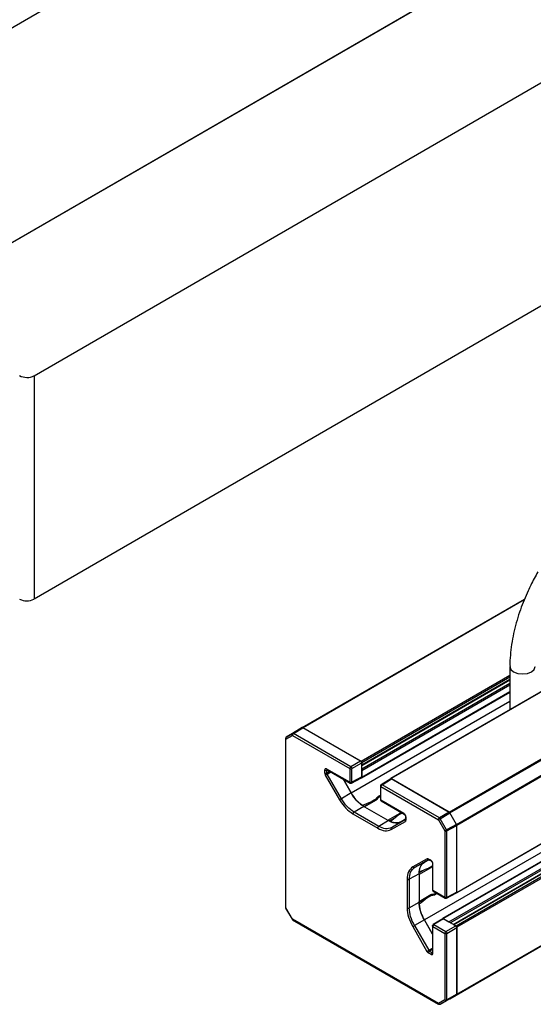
# Model space of a CAD drawing. Header units: millimetres. Extents: x 25 to 1093, y 25 to 838.
# Tile 8 of 16: x 160 to 262, y 270 to 464. Entities that reach past the tile are written whole.
import ezdxf

# ---------------------------------------------------------------- set-up
doc = ezdxf.new("R2010")
doc.units = ezdxf.units.MM

msp = doc.modelspace()

# ---------------------------------------------------------------- linework, layer by layer
at = {"ltscale": 4}
for p, q in [((679.56, 572.03), (233.37, 314.45)), ((679.66, 572.02), (233.47, 314.44)), ((244.91, 307.84), (691.1, 565.41)), ((245.06, 307.68), (691.25, 565.26)), ((246.35, 305.44), (692.54, 563.02)), ((692.6, 562.81), (246.41, 305.24)), ((246.37, 291.94), (692.56, 549.51)), ((246.41, 292.03), (692.6, 549.6)), ((686.21, 544.18), (240.02, 286.6)), ((689.81, 544.47), (243.63, 286.89)), ((243.73, 286.88), (689.91, 544.46)), ((244.86, 286.23), (691.04, 543.81)), ((245.14, 286.07), (691.18, 543.56)), ((691.93, 543.25), (245.79, 285.69)), ((692.03, 543.24), (245.85, 285.66)), ((100.89, 429), (298.24, 542.93)), ((245.7, 285.74), (691.18, 542.91)), ((692.46, 542.99), (246.27, 285.41)), ((692.6, 542.75), (246.41, 285.17)), ((246.41, 271.96), (692.6, 529.54)), ((245.06, 271.08), (691.25, 528.65)), ((692.54, 529.4), (246.35, 271.82)), ((137.53, 407.84), (334.88, 521.78)), ((137.53, 407.81), (334.88, 521.74)), ((163.05, 393.78), (357.57, 506.08)), ((357.57, 462.09), (163.05, 349.79)), ((163.05, 393.78), (163.05, 349.79)), ((215.95, 324.49), (259.75, 349.77)), ((259.69, 349.64), (216.1, 324.47)), ((256.89, 336.5), (256.89, 328.03)), ((227.53, 317.87), (256.89, 334.82)), ((227.67, 317.07), (256.89, 333.93)), ((256.89, 333.84), (227.67, 316.97)), ((227.68, 317.62), (256.89, 334.49)), ((227.68, 317.13), (256.89, 334)), ((256.89, 333.18), (227.67, 316.32)), ((256.89, 332.86), (227.68, 315.99)), ((225.58, 311.62), (256.89, 329.69)), ((227.63, 314.59), (256.89, 331.48)), ((256.89, 331.55), (227.68, 314.68)), ((215.94, 324.49), (214.05, 323.34)), ((214.2, 323.32), (216.09, 324.47)), ((215.94, 324.49), (214.65, 323.74)), ((215.94, 324.49), (215.95, 324.49)), ((227.46, 317.91), (216.09, 324.47)), ((216.1, 324.47), (227.53, 317.87)), ((212.63, 322.34), (212.63, 289.1)), ((212.72, 322.22), (213.99, 322.96)), ((212.72, 288.98), (212.72, 322.22)), ((212.78, 322.6), (214.65, 323.74)), ((214.05, 323.34), (212.78, 322.6)), ((213.99, 322.96), (225.31, 316.42)), ((225.52, 316.79), (214.2, 323.32)), ((214.65, 323.74), (214.66, 323.74)), ((225.31, 313.72), (220.78, 316.33)), ((220.91, 316.16), (220.78, 316.09)), ((220.85, 316.2), (225.37, 313.58)), ((225.31, 316.42), (225.31, 313.72)), ((227.46, 317.91), (225.52, 316.79)), ((225.73, 316.42), (227.67, 317.54)), ((225.73, 313.72), (225.73, 316.42)), ((227.67, 314.77), (227.67, 317.54)), ((227.68, 317.13), (227.67, 317.11)), ((227.68, 317.62), (227.68, 317.13)), ((220.36, 316.09), (220.36, 315.56)), ((220.48, 315.14), (223.29, 310.28)), ((220.78, 315.56), (220.78, 316.09)), ((220.78, 315.56), (221.37, 315.89)), ((220.84, 315.35), (221.58, 315.77)), ((223.65, 310.48), (220.84, 315.35)), ((225.58, 311.62), (223.98, 314.39)), ((223.98, 314.39), (225.58, 311.62)), ((225.66, 313.58), (227.61, 314.63)), ((227.67, 314.77), (225.73, 313.72)), ((227.67, 316.02), (227.68, 315.99)), ((227.68, 315.99), (227.68, 314.68)), ((233.39, 314.41), (231.51, 313.25)), ((231.67, 313.24), (233.54, 314.4)), ((233.47, 314.44), (244.91, 307.84)), ((244.91, 307.84), (233.54, 314.4)), ((231.37, 312.99), (231.37, 310.3)), ((231.46, 310.17), (231.46, 312.87)), ((231.46, 312.87), (242.78, 306.34)), ((242.99, 306.7), (231.67, 313.24)), ((225.58, 311.62), (223.65, 310.48)), ((230.53, 310.45), (229.63, 309.94)), ((230.53, 310.45), (230.53, 310.3)), ((228.08, 308.98), (226.15, 307.85)), ((227.75, 309.19), (227.75, 309.19)), ((228.08, 308.98), (228.2, 308.91)), ((230.44, 310.23), (228.09, 308.91)), ((230.54, 310.22), (228.21, 308.91)), ((228.21, 308.91), (232.8, 306.25)), ((229.63, 309.78), (229.63, 309.94)), ((235.98, 307.56), (231.46, 310.17)), ((231.52, 310.04), (236.04, 307.42)), ((225.94, 307.48), (230.82, 304.67)), ((231.03, 305.03), (226.15, 307.85)), ((232.8, 306.25), (235.12, 307.58)), ((233.12, 306.11), (234.04, 306.64)), ((235.48, 307.59), (234.58, 307.08)), ((236.32, 306.45), (235.43, 305.93)), ((235.48, 307.59), (235.66, 307.65)), ((236.32, 306.95), (236.32, 306.42)), ((236.41, 306.3), (236.41, 306.83)), ((244.91, 307.84), (242.99, 306.7)), ((243.14, 306.54), (245.06, 307.68)), ((244.41, 304.34), (243.14, 306.54)), ((246.35, 305.44), (245.06, 307.68)), ((246.35, 305.44), (245.06, 307.68)), ((232.93, 306.18), (231.03, 305.03)), ((232.8, 306.25), (232.93, 306.18)), ((233.26, 306.01), (233.26, 306.01)), ((233.47, 304.4), (236.28, 306.03)), ((236.32, 306.4), (233.53, 304.78)), ((235.43, 305.93), (233.53, 304.78)), ((242.78, 306.34), (244.05, 304.14)), ((246.35, 305.44), (244.41, 304.34)), ((244.47, 304.13), (246.41, 305.23)), ((246.41, 292.03), (246.41, 305.24)), ((246.41, 292.11), (246.41, 305.23)), ((244.05, 304.14), (244.05, 291.06)), ((244.47, 291.06), (244.47, 304.13)), ((240.57, 298.65), (237.74, 297.05)), ((240.91, 298.49), (238.09, 296.91)), ((238.09, 296.91), (240.04, 297.97)), ((241.3, 296.88), (238.99, 295.54)), ((240.04, 297.97), (240.93, 298.48)), ((240.59, 296.67), (241.49, 297.18)), ((241.29, 298.37), (240.87, 298.61)), ((240.93, 298.48), (241.35, 298.24)), ((241.62, 297.31), (241.49, 297.18)), ((241.62, 297.76), (241.62, 292.54)), ((241.71, 292.41), (241.71, 297.64)), ((238.99, 295.68), (237.04, 294.61)), ((238.99, 295.54), (238.99, 295.68)), ((238.99, 295.54), (238.99, 290.23)), ((239.94, 296.42), (239.03, 295.89)), ((236.62, 294.61), (236.62, 288.99)), ((237.04, 294.61), (237.04, 288.99)), ((238.94, 290.13), (241.26, 291.5)), ((238.99, 290.23), (241.3, 291.59)), ((240.59, 290.95), (240.46, 291.03)), ((240.59, 290.95), (241.49, 291.47)), ((241.36, 291.54), (241.49, 291.47)), ((244.05, 291.06), (241.71, 292.41)), ((241.77, 292.28), (244.11, 290.93)), ((244.4, 290.92), (246.35, 291.97)), ((246.41, 292.11), (244.47, 291.06)), ((213.99, 286.78), (212.72, 288.98)), ((237.04, 288.99), (238.99, 290.09)), ((238.99, 290.09), (238.99, 290.23)), ((212.67, 288.95), (213.94, 286.75)), ((242.78, 270.16), (213.99, 286.78)), ((214.05, 286.64), (242.84, 270.02)), ((237.72, 285.3), (240.53, 280.42)), ((240.02, 286.61), (238.08, 285.51)), ((238.08, 285.51), (240.89, 280.63)), ((241.62, 283.83), (240.02, 286.61)), ((240.04, 286.57), (241.62, 283.83)), ((241.62, 285.44), (241.62, 280.21)), ((241.71, 280.09), (241.71, 285.31)), ((241.71, 285.31), (244.05, 283.97)), ((243.65, 286.86), (241.76, 285.69)), ((243.8, 286.84), (241.92, 285.68)), ((241.92, 285.68), (244.26, 284.33)), ((243.73, 286.88), (244.86, 286.23)), ((246.2, 285.45), (243.8, 286.84)), ((244.26, 284.33), (246.2, 285.45)), ((244.47, 283.96), (246.41, 285.09)), ((244.86, 286.23), (244.88, 286.21)), ((245.82, 285.67), (245.85, 285.66)), ((245.85, 285.66), (246.27, 285.41)), ((246.41, 285.17), (246.41, 271.96)), ((246.41, 271.96), (246.41, 285.09)), ((244.05, 283.97), (244.05, 270.89)), ((244.47, 270.89), (244.47, 283.96)), ((240.83, 280.11), (241.29, 279.84)), ((240.89, 280.63), (241.62, 281.06)), ((241.62, 280.81), (241.04, 280.47)), ((241.04, 280.47), (241.49, 280.21)), ((241.49, 280.21), (241.62, 280.29)), ((244.41, 270.75), (246.35, 271.82)), ((246.41, 271.96), (244.47, 270.89)), ((245.06, 271.08), (246.35, 271.82)), ((246.35, 271.82), (246.35, 271.82)), ((244.05, 270.89), (242.78, 270.16)), ((245.06, 271.08), (243.14, 270.02)), ((243.14, 270.02), (244.41, 270.75)), ((245.06, 271.08), (245.06, 271.08))]:
    msp.add_line(p, q, dxfattribs=at)
at = {"ltscale": 4, "flags": 128}
for points in [[(256.89, 336.51), (256.89, 336.5), (257.08, 335.95), (257.62, 335.48), (258.43, 335.17), (259.39, 335.06), (260.35, 335.17), (261.16, 335.48)], [(261.16, 335.48), (261.7, 335.95), (261.89, 336.5), (261.89, 336.51)], [(220.84, 315.35), (220.8, 315.33), (220.75, 315.3), (220.7, 315.27), (220.65, 315.24), (220.6, 315.21), (220.56, 315.19), (220.52, 315.16), (220.48, 315.14)], [(227.55, 314.59), (227.56, 314.59), (227.59, 314.58), (227.61, 314.59), (227.63, 314.59), (227.65, 314.61), (227.66, 314.63), (227.67, 314.65), (227.68, 314.68)], [(233.33, 314.38), (233.34, 314.39), (233.34, 314.41), (233.36, 314.44), (233.37, 314.45), (233.4, 314.46), (233.42, 314.46), (233.45, 314.45), (233.47, 314.44)], [(223.29, 310.28), (223.33, 310.3), (223.37, 310.32), (223.41, 310.35), (223.46, 310.37), (223.51, 310.4), (223.56, 310.43), (223.61, 310.46), (223.65, 310.48)], [(246.41, 292.03), (246.41, 292), (246.4, 291.97), (246.39, 291.95), (246.37, 291.94), (246.35, 291.93), (246.33, 291.93), (246.3, 291.93), (246.29, 291.94)], [(243.73, 286.88), (243.7, 286.9), (243.67, 286.9), (243.65, 286.9), (243.63, 286.89), (243.61, 286.88), (243.6, 286.86), (243.59, 286.83), (243.59, 286.82)]]:
    msp.add_lwpolyline(points, dxfattribs=at)
at = {"ltscale": 16}
for centre, radius, start, end in [((161.63, 352.52), 3.07, 242.6097, 297.3903), ((216.01, 324.35), 0.151, 54.3818, 114.314), ((212.77, 322.36), 0.144, 184.1647, 247.1873), ((214.45, 322.93), 0.462, 123.2297, 177.3477), ((220.93, 316.32), 0.144, 172.814, 235.8738), ((225.77, 316.4), 0.462, 123.2297, 177.3477), ((225.52, 316.83), 0.462, 242.6565, 296.7662), ((227.37, 317.61), 0.307, 2.6055, 57.3945), ((220.57, 316.5), 0.462, 242.6565, 296.7662), ((220.57, 315.97), 0.462, 242.6565, 296.7662), ((231.51, 313), 0.144, 184.1647, 247.1873), ((231.92, 312.85), 0.462, 123.2297, 177.3477), ((232.14, 315.29), 7.51, 209.2339, 234.2485), ((230.68, 310.24), 0.165, 76.0968, 147.8221), ((230.48, 310.14), 0.1, 54.3028, 113.9244), ((226.41, 307.46), 0.462, 123.2297, 177.3477), ((234.96, 307.33), 0.298, 25.0257, 57.6831), ((234.98, 307.48), 0.487, 12.6072, 24.5836), ((236.13, 307.55), 0.148, 173.7462, 235.1102), ((236.46, 306.96), 0.148, 184.893, 246.2583), ((236.46, 306.44), 0.148, 185.0787, 246.2415), ((243.24, 306.32), 0.462, 123.2297, 177.3477), ((244.68, 307.47), 0.433, 28.8556, 58.0453), ((231.28, 304.64), 0.462, 123.2297, 177.3477), ((234.42, 308.04), 2.33, 240.3931, 295.7325), ((233.7, 304.56), 0.278, 127.473, 215.0415), ((236.51, 306.19), 0.282, 131.9793, 214.711), ((245.98, 305.22), 0.433, 1.9565, 31.1437), ((244.26, 304.55), 0.462, 242.6565, 296.7662), ((237.99, 297.16), 0.277, 204.7174, 292.5297), ((241.34, 296.04), 2.34, 124.2795, 179.6103), ((240.82, 298.76), 0.281, 205.0623, 287.8098), ((241.01, 298.6), 0.148, 173.763, 234.9248), ((241, 296.87), 0.298, 2.3185, 34.9779), ((241.43, 298.36), 0.148, 173.7462, 235.1103), ((241.14, 296.81), 0.487, 35.4153, 47.3926), ((241.77, 297.77), 0.148, 184.893, 246.2583), ((236.83, 295.02), 0.462, 242.6565, 296.7662), ((241.2, 291.58), 0.101, 306.0738, 5.7006), ((241.38, 291.7), 0.159, 269.6675, 345.4386), ((244.26, 291.48), 0.462, 242.6565, 296.7662), ((244.19, 291.05), 0.148, 173.761, 234.9469), ((212.78, 289.11), 0.148, 185.0787, 246.2415), ((236.83, 289.4), 0.462, 242.6565, 296.7662), ((246.48, 290.44), 7.52, 185.7529, 210.7657), ((214.13, 286.76), 0.144, 172.814, 235.8738), ((106.02, 514.27), 264.14, 299.9068, 299.9966), ((246.11, 285.15), 0.307, 2.6055, 57.3945), ((244.51, 283.94), 0.462, 123.2297, 177.3477), ((244.26, 284.38), 0.462, 242.6564, 296.7662), ((108.83, 509.39), 264.14, 299.9068, 299.9966), ((241.29, 280.08), 0.462, 123.2297, 177.3477), ((241.75, 279.82), 0.462, 123.2297, 177.3477), ((241.77, 280.22), 0.148, 185.0787, 246.2415), ((246.26, 271.95), 0.151, 305.698, 5.6204), ((242.92, 270.14), 0.148, 173.763, 234.9248), ((244.26, 271.3), 0.462, 242.6565, 296.7662)]:
    msp.add_arc(centre, radius, start, end, dxfattribs=at)
for centre, major_axis, ratio, start_param, end_param in [((161.63, 394.65), (2, -0.06), 0.596325, 3.944934, 5.51573), ((229.97, 314.15), (23.54, 9.77), 0.148236, 4.556615, 4.636754), ((234.82, 311.35), (16.39, 14.02), 0.144989, 4.494685, 4.574824), ((244.41, 294.73), (20.33, 7.18), 0.144954, 1.708372, 1.788511), ((244.41, 289.13), (20.23, 15.5), 0.148218, 1.646444, 1.726583)]:
    msp.add_ellipse(centre, major_axis=major_axis, ratio=ratio, start_param=start_param, end_param=end_param, dxfattribs=at)
at = {"ltscale": 4}
for points, knots in [([(262.4, 355.18), (261.92, 354.3), (261.24, 353.07), (260.35, 351.21), (259.66, 349.6), (258.93, 347.67), (258.27, 345.65), (257.72, 343.55), (257.29, 341.41), (257.01, 339.27), (256.88, 337.63), (256.9, 336.73), (256.91, 336.51)], [0, 0, 0, 0, 0.143668, 0.202027, 0.298586, 0.398358, 0.504884, 0.615469, 0.72906, 0.844846, 0.962294, 1, 1, 1, 1]), ([(212.67, 322.49), (212.65, 322.46), (212.63, 322.41), (212.63, 322.36), (212.63, 322.34)], [0, 0, 0, 0, 0.753052, 1, 1, 1, 1]), ([(220.78, 316.33), (220.73, 316.36), (220.65, 316.4), (220.55, 316.39), (220.48, 316.37), (220.43, 316.32), (220.37, 316.24), (220.37, 316.15), (220.36, 316.09)], [0, 0, 0, 0, 0.239457, 0.369445, 0.5, 0.629984, 0.760543, 1, 1, 1, 1]), ([(220.78, 316.09), (220.78, 316.12), (220.79, 316.17), (220.82, 316.22), (220.84, 316.22), (220.84, 316.22)], [0, 0, 0, 0, 0.489278, 0.978405, 1, 1, 1, 1]), ([(227.67, 317.54), (227.67, 317.58), (227.66, 317.64), (227.61, 317.75), (227.54, 317.85), (227.49, 317.89), (227.46, 317.91)], [0, 0, 0, 0, 0.2500096, 0.5, 0.7499904, 1, 1, 1, 1]), ([(227.61, 314.63), (227.61, 314.63), (227.63, 314.63), (227.66, 314.68), (227.67, 314.74), (227.67, 314.77)], [0, 0, 0, 0, 0.021591, 0.510775, 1, 1, 1, 1]), ([(233.54, 314.4), (233.52, 314.41), (233.46, 314.43), (233.41, 314.43), (233.39, 314.41), (233.39, 314.41)], [0, 0, 0, 0, 0.4893184, 0.978599, 1, 1, 1, 1]), ([(225.37, 313.59), (225.39, 313.58), (225.44, 313.55), (225.49, 313.56), (225.52, 313.56)], [0, 0, 0, 0, 0.482583, 1, 1, 1, 1]), ([(225.52, 313.67), (225.52, 313.65), (225.52, 313.6), (225.52, 313.57), (225.52, 313.56)], [0, 0, 0, 0, 0.500003, 1, 1, 1, 1]), ([(225.52, 313.56), (225.54, 313.56), (225.6, 313.55), (225.64, 313.57), (225.67, 313.58)], [0, 0, 0, 0, 0.518019, 1, 1, 1, 1]), ([(231.41, 313.14), (231.39, 313.11), (231.37, 313.06), (231.37, 313.01), (231.37, 312.99)], [0, 0, 0, 0, 0.753052, 1, 1, 1, 1]), ([(231.45, 313.11), (231.46, 313.15), (231.46, 313.21), (231.49, 313.23), (231.51, 313.25)], [0, 0, 0, 0, 0.511179, 1, 1, 1, 1]), ([(231.51, 313.25), (231.51, 313.25), (231.53, 313.27), (231.58, 313.27), (231.64, 313.25), (231.67, 313.24)], [0, 0, 0, 0, 0.0214018, 0.5107009, 1, 1, 1, 1]), ([(228.08, 308.98), (227.61, 309.31), (226.67, 309.96), (225.94, 311.06), (225.58, 311.62)], [0, 0, 0, 0, 0.5, 1, 1, 1, 1]), ([(230.54, 310.32), (230.53, 310.31), (230.52, 310.28), (230.47, 310.25), (230.44, 310.23)], [0, 0, 0, 0, 0.439547, 1, 1, 1, 1]), ([(231.37, 311.1), (231.34, 311.09), (231.11, 311.04), (230.78, 310.82), (230.61, 310.57), (230.53, 310.45)], [0, 0, 0, 0, 0.060516, 0.530967, 1, 1, 1, 1]), ([(230.72, 310.4), (230.7, 310.36), (230.66, 310.3), (230.58, 310.25), (230.54, 310.22)], [0, 0, 0, 0, 0.499999, 1, 1, 1, 1]), ([(230.62, 310.38), (230.65, 310.43), (230.75, 310.57), (230.93, 310.71), (231.09, 310.78), (231.11, 310.79)], [0, 0, 0, 0, 0.315426, 0.893194, 1, 1, 1, 1]), ([(231.37, 310.92), (231.3, 310.89), (231.11, 310.82), (230.88, 310.64), (230.77, 310.48), (230.72, 310.4)], [0, 0, 0, 0, 0.2054246, 0.609191, 1, 1, 1, 1]), ([(231.37, 310.29), (231.37, 310.27), (231.38, 310.22), (231.41, 310.17), (231.42, 310.15)], [0, 0, 0, 0, 0.500002, 1, 1, 1, 1]), ([(231.42, 310.15), (231.43, 310.13), (231.46, 310.08), (231.5, 310.05), (231.52, 310.04)], [0, 0, 0, 0, 0.517677, 1, 1, 1, 1]), ([(235.12, 307.58), (235.17, 307.6), (235.25, 307.65), (235.37, 307.67), (235.42, 307.68)], [0, 0, 0, 0, 0.500001, 1, 1, 1, 1]), ([(236.41, 306.83), (236.4, 306.89), (236.39, 306.99), (236.34, 307.14), (236.28, 307.25), (236.22, 307.35), (236.12, 307.47), (236.03, 307.52), (235.98, 307.56)], [0, 0, 0, 0, 0.239457, 0.369445, 0.5, 0.629984, 0.760543, 1, 1, 1, 1]), ([(236.04, 307.42), (236.06, 307.41), (236.1, 307.39), (236.16, 307.32), (236.24, 307.22), (236.29, 307.1), (236.31, 307.01), (236.32, 306.97), (236.32, 306.95)], [0, 0, 0, 0, 0.125158, 0.249875, 0.499994, 0.750116, 0.874837, 1, 1, 1, 1]), ([(236.32, 306.42), (236.32, 306.41), (236.32, 306.4), (236.32, 306.4), (236.32, 306.4)], [0, 0, 0, 0, 0.540456, 1, 1, 1, 1]), ([(240.91, 298.49), (240.91, 298.49), (240.91, 298.49), (240.92, 298.48), (240.93, 298.48)], [0, 0, 0, 0, 0.459355, 1, 1, 1, 1]), ([(241.71, 297.64), (241.7, 297.7), (241.7, 297.8), (241.64, 297.95), (241.59, 298.06), (241.52, 298.16), (241.42, 298.28), (241.34, 298.34), (241.29, 298.37)], [0, 0, 0, 0, 0.239457, 0.369445, 0.5, 0.629984, 0.760543, 1, 1, 1, 1]), ([(241.53, 297.1), (241.5, 297.05), (241.42, 296.97), (241.34, 296.91), (241.3, 296.88)], [0, 0, 0, 0, 0.499999, 1, 1, 1, 1]), ([(241.35, 298.24), (241.37, 298.22), (241.4, 298.2), (241.47, 298.13), (241.54, 298.03), (241.59, 297.92), (241.62, 297.82), (241.62, 297.78), (241.62, 297.76)], [0, 0, 0, 0, 0.125158, 0.249875, 0.499994, 0.750116, 0.874837, 1, 1, 1, 1]), ([(241.26, 291.5), (241.28, 291.52), (241.34, 291.54), (241.37, 291.54), (241.38, 291.55)], [0, 0, 0, 0, 0.560255, 1, 1, 1, 1]), ([(241.3, 291.59), (241.34, 291.62), (241.42, 291.66), (241.5, 291.66), (241.53, 291.66)], [0, 0, 0, 0, 0.500001, 1, 1, 1, 1]), ([(241.49, 291.47), (241.63, 291.48), (241.93, 291.51), (242.29, 291.68), (242.45, 291.85), (242.47, 291.87)], [0, 0, 0, 0, 0.470057, 0.940132, 1, 1, 1, 1]), ([(241.53, 291.66), (241.63, 291.67), (241.82, 291.68), (242.1, 291.79), (242.26, 291.92), (242.31, 291.96)], [0, 0, 0, 0, 0.3904323, 0.7938095, 1, 1, 1, 1]), ([(241.62, 292.54), (241.62, 292.51), (241.63, 292.46), (241.66, 292.42), (241.68, 292.39)], [0, 0, 0, 0, 0.500002, 1, 1, 1, 1]), ([(241.68, 292.39), (241.69, 292.37), (241.71, 292.32), (241.75, 292.29), (241.77, 292.28)], [0, 0, 0, 0, 0.517738, 1, 1, 1, 1]), ([(244.11, 290.93), (244.14, 290.91), (244.21, 290.88), (244.32, 290.89), (244.38, 290.91), (244.41, 290.93)], [0, 0, 0, 0, 0.353728, 0.696848, 1, 1, 1, 1]), ([(244.47, 291.06), (244.46, 291.03), (244.46, 290.97), (244.43, 290.93), (244.4, 290.92), (244.4, 290.92)], [0, 0, 0, 0, 0.489201, 0.978402, 1, 1, 1, 1]), ([(246.35, 291.97), (246.35, 291.97), (246.37, 291.97), (246.4, 292.02), (246.41, 292.08), (246.41, 292.11)], [0, 0, 0, 0, 0.021597, 0.51078, 1, 1, 1, 1]), ([(212.63, 289.1), (212.63, 289.1), (212.63, 289.06), (212.64, 289.01), (212.66, 288.97), (212.67, 288.95)], [0, 0, 0, 0, 0.094924, 0.667655, 1, 1, 1, 1]), ([(212.72, 288.98), (212.7, 288.97), (212.67, 288.95), (212.67, 288.95), (212.68, 288.95)], [0, 0, 0, 0, 0.630702, 1, 1, 1, 1]), ([(240.02, 286.61), (239.72, 287.2), (239.13, 288.39), (239.04, 289.52), (238.99, 290.09)], [0, 0, 0, 0, 0.5, 1, 1, 1, 1]), ([(213.95, 286.75), (213.95, 286.75), (213.94, 286.75), (213.97, 286.77), (213.99, 286.78)], [0, 0, 0, 0, 0.369298, 1, 1, 1, 1]), ([(241.62, 285.44), (241.62, 285.46), (241.63, 285.51), (241.66, 285.55), (241.68, 285.58)], [0, 0, 0, 0, 0.500003, 1, 1, 1, 1]), ([(241.77, 285.69), (241.75, 285.68), (241.71, 285.65), (241.69, 285.6), (241.68, 285.58)], [0, 0, 0, 0, 0.482285, 1, 1, 1, 1]), ([(241.68, 285.58), (241.69, 285.57), (241.71, 285.56), (241.75, 285.53), (241.77, 285.52)], [0, 0, 0, 0, 0.51739, 1, 1, 1, 1]), ([(241.78, 285.52), (241.76, 285.49), (241.73, 285.44), (241.71, 285.37), (241.71, 285.34), (241.71, 285.31)], [0, 0, 0, 0, 0.4163856, 0.6874585, 1, 1, 1, 1]), ([(241.92, 285.68), (241.9, 285.67), (241.87, 285.65), (241.82, 285.59), (241.79, 285.55), (241.78, 285.52)], [0, 0, 0, 0, 0.312522, 0.583588, 1, 1, 1, 1]), ([(243.8, 286.84), (243.77, 286.85), (243.71, 286.88), (243.66, 286.87), (243.64, 286.85), (243.64, 286.85)], [0, 0, 0, 0, 0.48932, 0.978599, 1, 1, 1, 1]), ([(246.41, 285.09), (246.41, 285.12), (246.4, 285.19), (246.35, 285.3), (246.28, 285.39), (246.23, 285.43), (246.2, 285.45)], [0, 0, 0, 0, 0.25001, 0.5, 0.74999, 1, 1, 1, 1]), ([(241.29, 279.84), (241.34, 279.82), (241.42, 279.78), (241.52, 279.78), (241.59, 279.81), (241.64, 279.86), (241.7, 279.94), (241.7, 280.03), (241.71, 280.09)], [0, 0, 0, 0, 0.239457, 0.369445, 0.5, 0.629984, 0.760543, 1, 1, 1, 1]), ([(241.64, 280.19), (241.64, 280.19), (241.63, 280.17), (241.57, 280.17), (241.52, 280.2), (241.49, 280.21)], [0, 0, 0, 0, 0.021399, 0.510624, 1, 1, 1, 1])]:
    msp.add_open_spline(points, degree=3, knots=knots, dxfattribs=at)
for points in [[(216.09, 324.47), (216.08, 324.48), (216.05, 324.49), (216.01, 324.5), (215.97, 324.5), (215.95, 324.49), (215.94, 324.49)], [(212.78, 322.6), (212.75, 322.58), (212.7, 322.54), (212.67, 322.44), (212.67, 322.33), (212.7, 322.26), (212.72, 322.22)], [(213.99, 322.96), (213.97, 322.99), (213.94, 323.06), (213.94, 323.18), (213.97, 323.28), (214.02, 323.32), (214.05, 323.34)], [(214.05, 323.34), (214.06, 323.34), (214.08, 323.35), (214.12, 323.35), (214.16, 323.34), (214.18, 323.33), (214.2, 323.32)], [(225.52, 316.79), (225.54, 316.77), (225.6, 316.73), (225.67, 316.63), (225.72, 316.52), (225.73, 316.45), (225.73, 316.42)], [(220.36, 315.56), (220.37, 315.49), (220.38, 315.36), (220.45, 315.22), (220.48, 315.14)], [(220.84, 315.35), (220.83, 315.39), (220.79, 315.46), (220.78, 315.53), (220.78, 315.56)], [(225.31, 313.72), (225.32, 313.71), (225.35, 313.7), (225.4, 313.68), (225.46, 313.67), (225.5, 313.67), (225.52, 313.67)], [(225.37, 313.59), (225.36, 313.59), (225.34, 313.61), (225.32, 313.64), (225.31, 313.68), (225.31, 313.71), (225.31, 313.72)], [(225.52, 313.6), (225.5, 313.59), (225.48, 313.58), (225.44, 313.57), (225.4, 313.57), (225.38, 313.58), (225.37, 313.59)], [(225.52, 313.67), (225.54, 313.67), (225.58, 313.67), (225.63, 313.68), (225.69, 313.7), (225.71, 313.71), (225.73, 313.72)], [(225.67, 313.58), (225.66, 313.58), (225.63, 313.57), (225.6, 313.57), (225.56, 313.58), (225.53, 313.59), (225.52, 313.6)], [(225.73, 313.72), (225.73, 313.7), (225.73, 313.67), (225.71, 313.63), (225.69, 313.6), (225.67, 313.59), (225.67, 313.58)], [(226.15, 307.85), (225.68, 308.17), (224.75, 308.82), (224.02, 309.93), (223.65, 310.48)], [(231.37, 310.29), (231.37, 310.28), (231.37, 310.26), (231.39, 310.23), (231.42, 310.2), (231.44, 310.18), (231.46, 310.17)], [(223.29, 310.28), (223.68, 309.69), (224.46, 308.52), (225.45, 307.83), (225.94, 307.48)], [(231.46, 310.17), (231.46, 310.16), (231.46, 310.13), (231.47, 310.09), (231.49, 310.06), (231.51, 310.04), (231.52, 310.04)], [(243.14, 306.54), (243.11, 306.53), (243.05, 306.49), (242.94, 306.43), (242.84, 306.38), (242.8, 306.35), (242.78, 306.34)], [(242.99, 306.7), (243, 306.69), (243.03, 306.68), (243.07, 306.64), (243.1, 306.59), (243.12, 306.56), (243.14, 306.54)], [(245.06, 307.68), (245.05, 307.69), (245.03, 307.73), (244.99, 307.77), (244.95, 307.81), (244.92, 307.83), (244.91, 307.84)], [(230.82, 304.67), (231.32, 304.44), (232.31, 303.98), (233.08, 304.26), (233.47, 304.4)], [(233.53, 304.78), (233.16, 304.65), (232.43, 304.39), (231.5, 304.82), (231.03, 305.03)], [(235.43, 305.93), (235.06, 305.8), (234.33, 305.54), (233.39, 305.97), (232.93, 306.18)], [(236.28, 306.03), (236.32, 306.06), (236.39, 306.12), (236.4, 306.24), (236.41, 306.3)], [(246.41, 305.23), (246.41, 305.25), (246.41, 305.28), (246.4, 305.34), (246.38, 305.39), (246.36, 305.43), (246.35, 305.44)], [(244.05, 304.14), (244.07, 304.15), (244.11, 304.18), (244.21, 304.23), (244.32, 304.29), (244.38, 304.33), (244.41, 304.34)], [(244.41, 304.34), (244.41, 304.33), (244.43, 304.29), (244.45, 304.24), (244.47, 304.18), (244.47, 304.15), (244.47, 304.13)], [(240.87, 298.61), (240.81, 298.64), (240.7, 298.69), (240.61, 298.66), (240.57, 298.65)], [(237.74, 297.05), (237.42, 296.78), (236.78, 296.25), (236.67, 295.16), (236.62, 294.61)], [(237.04, 294.61), (237.09, 295.13), (237.19, 296.16), (237.79, 296.66), (238.09, 296.91)], [(238.99, 295.68), (239.04, 296.19), (239.13, 297.23), (239.74, 297.73), (240.04, 297.97)], [(241.62, 292.54), (241.62, 292.52), (241.63, 292.5), (241.64, 292.47), (241.67, 292.44), (241.7, 292.42), (241.71, 292.41)], [(241.71, 292.41), (241.71, 292.4), (241.71, 292.37), (241.72, 292.33), (241.74, 292.3), (241.76, 292.28), (241.77, 292.28)], [(236.62, 288.99), (236.67, 288.39), (236.78, 287.19), (237.4, 285.93), (237.72, 285.3)], [(238.08, 285.51), (237.78, 286.1), (237.19, 287.29), (237.09, 288.42), (237.04, 288.99)], [(241.71, 285.31), (241.7, 285.32), (241.67, 285.34), (241.64, 285.37), (241.63, 285.4), (241.62, 285.42), (241.62, 285.44)], [(241.77, 285.69), (241.78, 285.7), (241.8, 285.71), (241.84, 285.71), (241.88, 285.7), (241.9, 285.69), (241.92, 285.68)], [(244.26, 284.33), (244.28, 284.31), (244.34, 284.27), (244.41, 284.17), (244.46, 284.06), (244.46, 284), (244.47, 283.96)], [(240.53, 280.42), (240.57, 280.36), (240.66, 280.22), (240.77, 280.14), (240.83, 280.11)], [(241.04, 280.47), (241.01, 280.49), (240.95, 280.53), (240.91, 280.6), (240.89, 280.63)], [(246.35, 271.82), (246.36, 271.83), (246.38, 271.84), (246.4, 271.87), (246.41, 271.91), (246.41, 271.94), (246.41, 271.96)], [(242.78, 270.16), (242.8, 270.13), (242.84, 270.06), (242.94, 270.01), (243.05, 269.99), (243.11, 270.01), (243.14, 270.02)], [(244.41, 270.75), (244.38, 270.74), (244.32, 270.72), (244.21, 270.74), (244.11, 270.8), (244.07, 270.86), (244.05, 270.89)], [(244.47, 270.89), (244.47, 270.88), (244.47, 270.84), (244.45, 270.81), (244.43, 270.77), (244.41, 270.76), (244.41, 270.75)]]:
    msp.add_open_spline(points, degree=3, dxfattribs=at)

doc.saveas('drawing.dxf')
